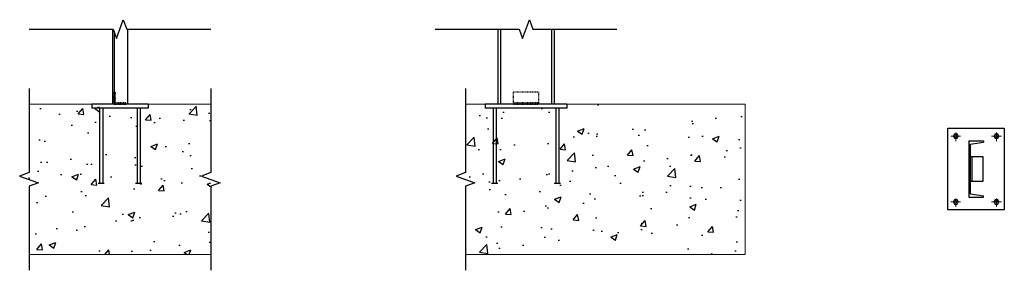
# Model space of a CAD drawing. Header units: inches. Extents: x 26172 to 27108, y 257 to 608.
# Tile 2 of 2: x 26950 to 27108, y 257 to 297. Entities that reach past the tile are written whole.
import ezdxf

# ---------------------------------------------------------------- set-up
doc = ezdxf.new("R2010")
doc.units = ezdxf.units.IN
doc.header["$LTSCALE"] = 0.5
doc.header["$MEASUREMENT"] = 0
doc.linetypes.add('Hidden 1_8_', pattern=[0.1875, 0.125, -0.0625])
for name, color, linetype, lineweight in [('A-WALL-FULL-INTR', 3, 'Continuous', 13), ('FLOOR', 130, 'Hidden 1_8_', 25), ('S-FSTN-ABLT', 32, 'Continuous', 13), ('SDTL', 6, 'Continuous', 25)]:
    doc.layers.add(name, color=color, linetype=linetype, lineweight=lineweight)

msp = doc.modelspace()

# ---------------------------------------------------------------- hatches: boundary and pattern name
at = {"layer": 'SDTL'}
h = msp.add_hatch(dxfattribs=at)
h.set_pattern_fill('AR-CONC', color=256, scale=1.5)
h.set_pattern_definition([(50, (-12.331, 0), (10.7589027, -0.941282), [1.125, -12.375]), (355, (-12.331, 0), (-2.08127, 11.282882), [0.9, -9.9]), (100.451444, (-11.434, -0.078), (8.6776327, 10.3416), [0.956103, -10.5171317]), (46.1842, (-12.331, 3), (16.00862, -2.482789), [1.6875, -18.5625]), (96.635635, (-10.997, 2.793), (14.019929, 14.611779), [1.434155, -15.775706]), (351.184164, (-12.331, 3), (14.019929, 14.611779), [1.35, -14.85]), (21, (-10.831, 2.25), (8.9536058, -6.0392834), [1.125, -12.375]), (326, (-10.831, 2.25), (3.64973, 10.8772507), [0.9, -9.9]), (71.451445, (-10.085, 1.747), (12.6033357, 4.8379673), [0.956103, -10.5171317]), (37.5, (-12.331, 0), (0.18239783, 4.9934078), [0, -9.78, 0, -10.05, 0, -9.9375]), (7.5, (-12.331, 0), (3.9460431, 5.9161757), [0, -5.73, 0, -9.555, 0, -3.7875]), (327.5, (-15.676, 0), (8.00733654, -0.3383231), [0, -3.75, 0, -11.7, 0, -15.525]), (317.5, (-17.176, 0), (8.7477925, 1.5015747), [0, -4.875, 0, -7.77, 0, -11.025])])
h.paths.add_polyline_path([(26980.98, 283.78), (26969.73, 283.78), (26969.73, 271.78), (26969.23, 271.78), (26969.23, 283.78), (26963.73, 283.78), (26963.73, 271.78), (26963.23, 271.78), (26963.23, 283.78), (26961.98, 283.78), (26951.98, 283.78), (26951.98, 259.78), (26980.98, 259.78)])
h = msp.add_hatch(dxfattribs=at)
h.set_pattern_fill('AR-CONC', color=256, scale=1.5)
h.set_pattern_definition([(50, (0, 0), (10.7589027, -0.941282), [1.125, -12.375]), (355, (0, 0), (-2.08127, 11.282882), [0.9, -9.9]), (100.451444, (0.897, -0.078), (8.6776327, 10.3416), [0.956103, -10.5171317]), (46.1842, (0, 3), (16.00862, -2.482789), [1.6875, -18.5625]), (96.635635, (1.334, 2.793), (14.019929, 14.611779), [1.434155, -15.775706]), (351.184164, (0, 3), (14.019929, 14.611779), [1.35, -14.85]), (21, (1.5, 2.25), (8.9536058, -6.0392834), [1.125, -12.375]), (326, (1.5, 2.25), (3.64973, 10.8772507), [0.9, -9.9]), (71.451445, (2.246, 1.747), (12.6033357, 4.8379673), [0.956103, -10.5171317]), (37.5, (0, 0), (0.18239783, 4.9934078), [0, -9.78, 0, -10.05, 0, -9.9375]), (7.5, (0, 0), (3.9460431, 5.9161757), [0, -5.73, 0, -9.555, 0, -3.7875]), (327.5, (-3.345, 0), (8.00733654, -0.3383231), [0, -3.75, 0, -11.7, 0, -15.525]), (317.5, (-4.845, 0), (8.7477925, 1.5015747), [0, -4.875, 0, -7.77, 0, -11.025])])
h.paths.add_polyline_path([(27066.26, 283.78), (27043.39, 283.78), (27043.39, 271.78), (27042.89, 271.78), (27042.89, 283.78), (27033.39, 283.78), (27033.39, 271.78), (27032.89, 271.78), (27032.89, 283.78), (27031.64, 283.78), (27021.64, 283.78), (27021.64, 259.78), (27066.26, 259.78)])

# ---------------------------------------------------------------- linework, layer by layer
at = {"layer": 'A-WALL-FULL-INTR'}
for p, q in [((26980.98, 283.78), (26951.98, 283.78)), ((26961.98, 283.78), (26951.98, 283.78)), ((26970.98, 283.78), (26980.98, 283.78)), ((27024.76, 283.78), (27021.64, 283.78)), ((27066.26, 283.78), (27037.76, 283.78)), ((27066.26, 283.78), (27066.26, 259.78)), ((26951.98, 259.78), (26980.98, 259.78)), ((27066.26, 259.78), (27021.64, 259.78))]:
    msp.add_line(p, q, dxfattribs=at)
at = {"layer": 'FLOOR', "linetype": 'Hidden 1_8_'}
for p, q in [((26965.54, 283.78), (26965.54, 285.78)), ((26965.79, 284.03), (26965.79, 285.55)), ((27029.26, 283.78), (27029.26, 285.78)), ((27029.26, 285.78), (27033.26, 285.78)), ((27033.26, 285.78), (27033.26, 283.78)), ((26965.54, 283.78), (26967.54, 283.78)), ((26965.79, 284.03), (26967.29, 284.03)), ((27029.26, 284.03), (27031.26, 284.03)), ((27029.26, 283.78), (27031.26, 283.78)), ((27031.26, 284.03), (27033.26, 284.03)), ((27031.26, 283.78), (27033.26, 283.78))]:
    msp.add_line(p, q, dxfattribs=at)
for centre, radius, start, end in [((26965.53, 285.51), 0.262, 8.454, 87.9114), ((26967.22, 283.7), 0.331, 12.6678, 77.3322)]:
    msp.add_arc(centre, radius, start, end, dxfattribs=at)
at = {"layer": 'S-FSTN-ABLT'}
for p, q in [((27099.03, 278.69), (27100.62, 278.69)), ((27099.4, 278.69), (27099.61, 279.07)), ((27099.4, 278.69), (27099.61, 278.3)), ((27099.61, 279.07), (27100.06, 279.07)), ((27099.61, 278.3), (27100.06, 278.3)), ((27099.83, 279.26), (27099.83, 277.91)), ((27100.27, 278.69), (27100.06, 279.07)), ((27100.27, 278.69), (27100.06, 278.3)), ((27105.53, 278.69), (27107.12, 278.69)), ((27105.9, 278.69), (27106.11, 279.07)), ((27105.9, 278.69), (27106.11, 278.3)), ((27106.11, 279.07), (27106.56, 279.07)), ((27106.11, 278.3), (27106.56, 278.3)), ((27106.33, 279.26), (27106.33, 277.91)), ((27106.77, 278.69), (27106.56, 279.07)), ((27106.77, 278.69), (27106.56, 278.3)), ((27099.83, 268.76), (27099.83, 267.41)), ((27106.33, 268.76), (27106.33, 267.41)), ((27099.03, 268.19), (27100.62, 268.19)), ((27099.4, 268.19), (27099.61, 268.57)), ((27099.4, 268.19), (27099.61, 267.8)), ((27099.61, 268.57), (27100.06, 268.57)), ((27099.61, 267.8), (27100.06, 267.8)), ((27100.27, 268.19), (27100.06, 268.57)), ((27100.27, 268.19), (27100.06, 267.8)), ((27105.53, 268.19), (27107.12, 268.19)), ((27105.9, 268.19), (27106.11, 268.57)), ((27105.9, 268.19), (27106.11, 267.8)), ((27106.11, 268.57), (27106.56, 268.57)), ((27106.11, 267.8), (27106.56, 267.8)), ((27106.77, 268.19), (27106.56, 268.57)), ((27106.77, 268.19), (27106.56, 267.8))]:
    msp.add_line(p, q, dxfattribs=at)
for centre in [(27099.83, 278.69), (27106.33, 278.69), (27099.83, 268.19), (27106.33, 268.19)]:
    msp.add_circle(centre, 0.256, dxfattribs=at)
at = {"layer": 'SDTL'}
for p, q in [((26965.29, 295.78), (26965.29, 283.78)), ((26965.54, 295.37), (26965.54, 283.78)), ((26967.66, 295.78), (26967.66, 283.78)), ((27026.76, 295.78), (27026.76, 283.78)), ((27027.18, 295.78), (27027.18, 283.78)), ((27035.35, 295.78), (27035.35, 283.78)), ((27035.76, 295.78), (27035.76, 283.78)), ((26970.98, 283.78), (26961.98, 283.78)), ((26961.98, 283.78), (26961.98, 283.15)), ((26970.98, 283.15), (26961.98, 283.15)), ((26970.98, 283.78), (26970.98, 283.15)), ((27037.76, 283.78), (27024.76, 283.78)), ((27024.76, 283.78), (27024.76, 283.15)), ((27037.76, 283.15), (27024.76, 283.15)), ((27037.76, 283.78), (27037.76, 283.15)), ((27098.58, 279.94), (27107.58, 279.94)), ((27098.58, 266.94), (27098.58, 279.94)), ((27107.58, 279.94), (27107.58, 266.94)), ((27101.9, 277.94), (27101.9, 268.94)), ((27101.9, 277.94), (27104.27, 277.94)), ((27102.15, 277.4), (27104.27, 277.73)), ((27102.15, 277.4), (27102.15, 269.47)), ((27104.27, 277.94), (27104.27, 277.73)), ((27102.15, 271.44), (27102.15, 275.44)), ((27102.15, 275.44), (27102.4, 275.44)), ((27102.4, 275.44), (27102.4, 271.44)), ((27102.4, 275.44), (27104.15, 275.44)), ((27104.15, 275.44), (27104.15, 271.44)), ((27102.4, 271.44), (27102.15, 271.44)), ((27104.15, 271.44), (27102.4, 271.44)), ((27101.9, 268.94), (27104.27, 268.94)), ((27102.15, 269.47), (27104.27, 269.14)), ((27104.27, 268.94), (27104.27, 269.14)), ((27107.58, 266.94), (27098.58, 266.94))]:
    msp.add_line(p, q, dxfattribs=at)
at = {"layer": 'SDTL', "linetype": 'Continuous'}
for p, q in [((26963.23, 283.15), (26963.23, 271.15)), ((26963.73, 283.15), (26963.73, 271.15)), ((26969.23, 283.15), (26969.23, 271.15)), ((26969.73, 283.15), (26969.73, 271.15)), ((27026.01, 283.15), (27026.01, 271.15)), ((27026.51, 283.15), (27026.51, 271.15)), ((27036.01, 283.15), (27036.01, 271.15)), ((27036.51, 283.15), (27036.51, 271.15)), ((26963.98, 271.15), (26962.98, 271.15)), ((26969.98, 271.15), (26968.98, 271.15)), ((27026.76, 271.15), (27025.76, 271.15)), ((27036.76, 271.15), (27035.76, 271.15))]:
    msp.add_line(p, q, dxfattribs=at)
for points in [[(26951.98, 295.78), (26965.39, 295.78), (26965.93, 294.29), (26967.02, 297.27), (26967.56, 295.78), (26980.98, 295.78)], [(27016.76, 295.78), (27030.18, 295.78), (27030.72, 294.29), (27031.81, 297.27), (27032.35, 295.78), (27045.76, 295.78)], [(26951.98, 286.28), (26951.98, 272.86), (26950.48, 272.32), (26953.47, 271.23), (26951.98, 270.69), (26951.98, 257.28)], [(26980.98, 286.28), (26980.98, 272.86), (26979.48, 272.32), (26982.47, 271.23), (26980.98, 270.69), (26980.98, 257.28)], [(27021.64, 286.28), (27021.64, 272.86), (27020.15, 272.32), (27023.13, 271.23), (27021.64, 270.69), (27021.64, 257.28)]]:
    msp.add_lwpolyline(points, dxfattribs=at)

doc.saveas('drawing.dxf')
